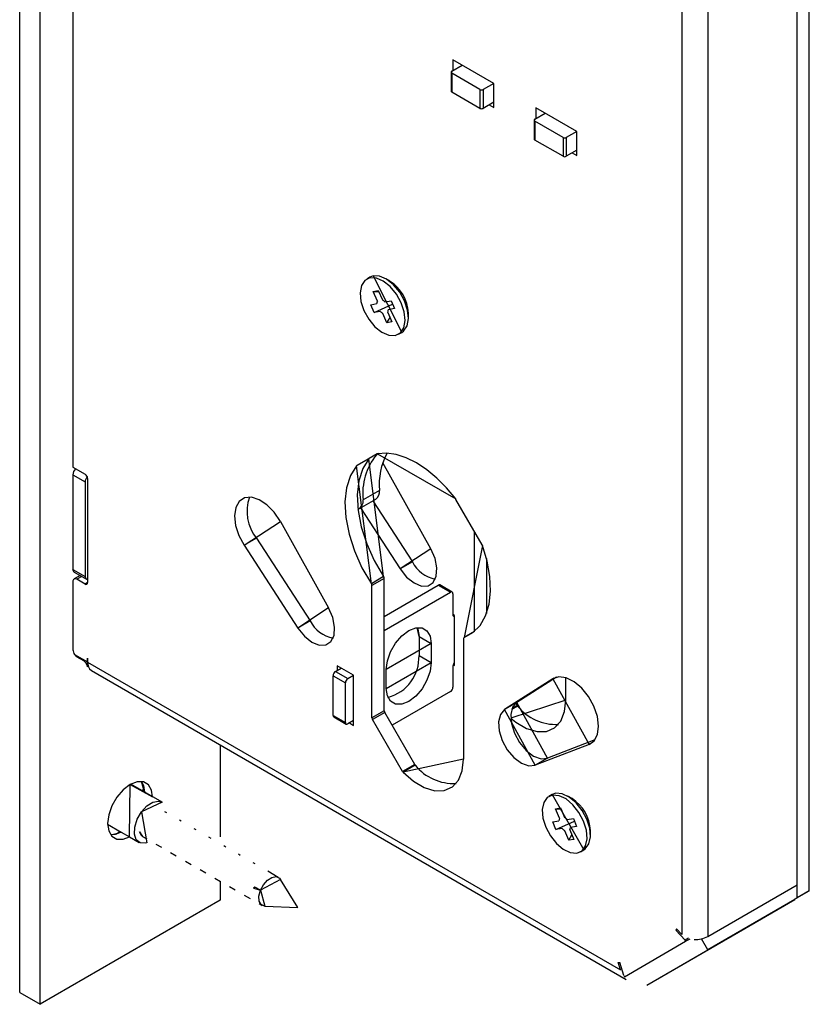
# Model space of a CAD drawing. Extents: x 19 to 519, y 6 to 365.
# Tile 5 of 7: x 396 to 430, y 236 to 279. Entities that reach past the tile are written whole.
import ezdxf

# ---------------------------------------------------------------- set-up
doc = ezdxf.new("R2010")
doc.units = 0
doc.layers.add('119', color=190, linetype='CONTINUOUS')

msp = doc.modelspace()

# ---------------------------------------------------------------- linework, layer by layer
at = {"layer": '119'}
for p, q in [((396.1496, 236.5432), (396.1496, 334.5281)), ((397.0335, 236.0329), (397.0335, 334.0178)), ((430.2683, 240.9346), (430.2683, 305.4413)), ((398.4485, 305.133), (398.4485, 259.223)), ((429.738, 240.6284), (429.738, 305.1351)), ((429.7394, 241.1862), (429.7394, 304.579)), ((425.8842, 302.3535), (425.8842, 238.9607)), ((424.7529, 302.2671), (424.7529, 239.0458)), ((416.6318, 275.7944), (414.864, 276.8149)), ((414.864, 276.8149), (414.864, 276.3475)), ((414.818, 276.321), (415.2688, 276.5812)), ((414.7887, 276.2801), (414.7887, 275.4636)), ((416.0378, 275.5352), (414.818, 276.2393)), ((414.818, 276.2393), (414.818, 275.4228)), ((416.0378, 275.5352), (416.0378, 274.7186)), ((416.63, 275.7954), (416.1792, 275.5352)), ((416.1792, 275.5352), (416.1792, 274.7186)), ((416.6318, 274.9799), (416.6318, 275.7944)), ((416.0378, 274.7186), (414.818, 275.4228)), ((416.6318, 274.9799), (416.1792, 274.7186)), ((416.4355, 274.8666), (416.6318, 274.7533)), ((416.6318, 274.7533), (416.6318, 274.9799)), ((420.2186, 273.7238), (418.4526, 274.7433)), ((418.4526, 274.7433), (418.4526, 274.2758)), ((418.4066, 274.2493), (418.8574, 274.5095)), ((418.3773, 274.2085), (418.3773, 273.392)), ((419.6263, 273.4635), (418.4066, 274.1677)), ((418.4066, 274.1677), (418.4066, 273.3511)), ((419.6263, 273.4635), (419.6263, 272.647)), ((420.2186, 273.7238), (419.7678, 273.4635)), ((419.7678, 273.4635), (419.7678, 272.647)), ((420.2203, 273.7228), (420.2186, 273.7238)), ((420.2203, 272.9082), (420.2203, 273.7228)), ((419.6263, 272.647), (418.4066, 273.3511)), ((420.2203, 272.9082), (419.7678, 272.647)), ((420.0241, 272.7949), (420.2203, 272.6817)), ((420.2203, 272.6817), (420.2203, 272.9082)), ((411.2845, 267.4272), (411.1431, 267.3456)), ((411.4263, 267.4806), (411.2845, 267.4272)), ((411.7016, 267.4709), (411.4263, 267.4806)), ((411.4263, 267.4806), (412.6594, 265.0455)), ((412.0035, 267.3403), (411.7016, 267.4709)), ((410.916, 267.0641), (410.8587, 266.7522)), ((411.0629, 267.2869), (410.916, 267.0641)), ((411.2848, 267.399), (411.0629, 267.2869)), ((411.5602, 267.3893), (411.2848, 267.399)), ((411.8621, 267.2587), (411.5602, 267.3893)), ((412.1608, 267.02), (411.8621, 267.2587)), ((412.1488, 267.257), (411.9721, 267.359)), ((412.3022, 267.1017), (412.0035, 267.3403)), ((412.4272, 266.6967), (412.1608, 267.02)), ((412.5686, 266.7783), (412.3022, 267.1017)), ((410.8587, 266.7522), (410.8965, 266.3818)), ((411.4246, 266.8111), (411.6411, 266.8557)), ((411.6051, 266.3995), (411.4246, 266.8111)), ((411.4246, 266.8111), (411.6657, 266.7997)), ((411.6411, 266.8557), (411.8217, 266.444)), ((412.6352, 266.3203), (412.4272, 266.6967)), ((412.7766, 266.4019), (412.5686, 266.7783)), ((410.8965, 266.3818), (411.0258, 265.9892)), ((411.3181, 266.2318), (411.5844, 266.2866)), ((411.465, 265.897), (411.3181, 266.2318)), ((411.465, 265.897), (412.2588, 266.2692)), ((411.9298, 266.3577), (412.196, 266.4124)), ((412.196, 266.4124), (412.3428, 266.0776)), ((412.7644, 265.9277), (412.6352, 266.3203)), ((412.9059, 266.0093), (412.7766, 266.4019)), ((411.0258, 265.9892), (411.2338, 265.6128)), ((411.7312, 265.9518), (411.465, 265.897)), ((412.0199, 265.4538), (411.8393, 265.8654)), ((412.0559, 265.91), (412.2364, 265.4983)), ((412.3428, 266.0776), (412.0766, 266.0229)), ((412.8023, 265.5573), (412.7644, 265.9277)), ((412.9437, 265.6389), (412.9059, 266.0093)), ((412.9442, 265.6751), (412.9442, 265.8792)), ((411.2338, 265.6128), (411.5002, 265.2894)), ((411.5002, 265.2894), (411.7989, 265.0508)), ((412.0199, 265.4538), (412.1555, 265.6827)), ((412.2364, 265.4983), (412.0199, 265.4538)), ((412.7395, 265.1042), (412.8864, 265.327)), ((412.7449, 265.2454), (412.8023, 265.5573)), ((412.8864, 265.327), (412.9437, 265.6389)), ((411.7989, 265.0508), (412.1008, 264.9202)), ((412.1008, 264.9202), (412.3761, 264.9105)), ((412.3761, 264.9105), (412.5981, 265.0225)), ((412.5179, 264.9639), (412.6594, 265.0455)), ((412.5981, 265.0225), (412.7449, 265.2454)), ((412.6594, 265.0455), (412.7395, 265.1042)), ((411.5955, 259.7994), (410.7163, 259.2917)), ((411.5976, 259.8005), (411.2467, 259.5978)), ((411.6633, 259.8124), (411.5673, 259.757)), ((411.5673, 259.757), (411.6132, 259.8071)), ((411.5955, 259.7994), (411.5955, 259.7994)), ((411.9977, 259.8279), (411.6069, 259.8034)), ((411.6069, 259.8034), (414.9886, 257.8512)), ((412.4157, 259.769), (411.9977, 259.8279)), ((412.8521, 259.6282), (412.4157, 259.769)), ((411.2375, 259.59), (410.7071, 259.2839)), ((411.2467, 259.5978), (410.7163, 259.2917)), ((411.2375, 259.59), (410.9727, 259.1651)), ((411.8751, 254.4988), (411.2375, 259.59)), ((413.9141, 255.7015), (411.8414, 259.4162)), ((413.2977, 259.4081), (412.8521, 259.6282)), ((413.7434, 259.1136), (413.2977, 259.4081)), ((398.4485, 259.223), (398.9788, 258.9169)), ((410.7071, 259.2839), (410.4424, 258.8589)), ((411.3448, 254.1926), (410.7071, 259.2839)), ((410.9727, 259.1651), (410.8036, 258.6389)), ((414.1798, 258.7507), (413.7434, 259.1136)), ((398.4477, 258.8959), (398.978, 258.5898)), ((398.4477, 258.8959), (398.4477, 254.8132)), ((398.978, 258.5898), (398.978, 254.5071)), ((399.0849, 258.7332), (399.0849, 254.3813)), ((410.4424, 258.8589), (410.2733, 258.3328)), ((410.8036, 258.6389), (410.7357, 258.0291)), ((414.5978, 258.3269), (414.1798, 258.7507)), ((410.2733, 258.3328), (410.2054, 257.723)), ((411.6912, 258.2193), (410.9841, 257.8111)), ((411.6912, 258.2193), (411.6912, 258.2193)), ((414.9886, 257.8512), (414.5978, 258.3269)), ((405.6346, 257.7473), (405.4853, 257.4819)), ((405.8664, 257.8994), (405.6346, 257.7473)), ((406.1603, 257.9251), (405.8664, 257.8994)), ((406.4908, 257.822), (406.1603, 257.9251)), ((406.8291, 257.5992), (406.4908, 257.822)), ((410.2054, 257.723), (410.2411, 257.05)), ((410.7357, 258.0291), (410.7714, 257.3562)), ((410.8292, 257.4412), (411.5363, 257.8494)), ((411.4039, 257.7729), (413.1179, 255.1368)), ((416.1347, 255.8686), (415, 257.834)), ((405.4853, 257.4819), (405.4313, 257.1265)), ((407.1457, 257.2761), (406.8291, 257.5992)), ((407.4131, 256.8809), (407.1457, 257.2761)), ((410.7714, 257.3562), (410.9094, 256.6426)), ((410.8735, 257.4668), (412.5875, 254.8307)), ((405.4313, 257.1265), (405.4773, 256.7119)), ((405.8453, 255.8517), (407.4131, 256.8809)), ((407.4131, 256.8809), (409.4947, 253.1502)), ((410.2411, 257.05), (410.3791, 256.3364)), ((405.4773, 256.7119), (405.6195, 256.2743)), ((410.9094, 256.6426), (411.1451, 255.9122)), ((415.7903, 256.4651), (415.7903, 252.1275)), ((405.6195, 256.2743), (405.8453, 255.8517)), ((406.3757, 256.1579), (405.8453, 255.8517)), ((406.3757, 256.1579), (406.3757, 256.1579)), ((406.3757, 256.1579), (408.6985, 252.5855)), ((410.3791, 256.3364), (410.6148, 255.6061)), ((405.8453, 255.8517), (408.1681, 252.2794)), ((410.6148, 255.6061), (410.9403, 254.8834)), ((411.1451, 255.9122), (411.4707, 255.1896)), ((413.9141, 255.7015), (412.5875, 254.8307)), ((414.0956, 255.285), (413.9141, 255.7015)), ((416.1474, 255.8413), (415.3567, 251.8766)), ((416.3506, 255.1608), (416.1474, 255.8413)), ((411.4707, 255.1896), (411.8751, 254.4988)), ((413.1179, 255.1368), (412.5875, 254.8307)), ((414.1779, 254.8742), (414.0956, 255.285)), ((416.3206, 255.281), (416.3206, 252.9004)), ((416.4678, 254.4983), (416.3506, 255.1608)), ((398.4477, 254.8132), (398.978, 254.5071)), ((398.4477, 254.8132), (398.4511, 254.7754)), ((398.4995, 254.6988), (398.4477, 254.8132)), ((398.4511, 254.7754), (398.4612, 254.7429)), ((398.4612, 254.7429), (398.4775, 254.717)), ((398.4775, 254.717), (398.4995, 254.6988)), ((398.4995, 254.6988), (398.8341, 254.5056)), ((398.4995, 254.6988), (398.4995, 254.6988)), ((410.9403, 254.8834), (411.3448, 254.1926)), ((412.5875, 254.8307), (412.8688, 254.4798)), ((414.1518, 254.5149), (414.1779, 254.8742)), ((398.4485, 254.2829), (398.4485, 251.3434)), ((398.7609, 254.5479), (398.5003, 254.3974)), ((398.8341, 254.5056), (398.6253, 254.385)), ((398.9788, 254.1809), (398.6253, 254.385)), ((398.8341, 254.5056), (399.0298, 254.3926)), ((399.0849, 254.2422), (398.9788, 254.1809)), ((399.0849, 254.3813), (399.0849, 254.2422)), ((411.8751, 254.4988), (411.3448, 254.1926)), ((411.9012, 254.4204), (411.3709, 254.1142)), ((411.8751, 254.4988), (411.8751, 254.4988)), ((411.9012, 248.7089), (411.9012, 254.4204)), ((412.8688, 254.4798), (413.1882, 254.2245)), ((413.7981, 254.1014), (414.0203, 254.2473)), ((414.0203, 254.2473), (414.1518, 254.5149)), ((416.4957, 253.8729), (416.4678, 254.4983)), ((411.3709, 248.4027), (411.3709, 254.1142)), ((411.9012, 252.7835), (414.2347, 254.1305)), ((411.9012, 252.1712), (414.765, 253.8244)), ((413.1882, 254.2245), (413.51, 254.0935)), ((413.51, 254.0935), (413.7981, 254.1014)), ((414.2347, 254.1305), (414.765, 253.8244)), ((414.84, 253.8318), (414.3097, 254.138)), ((416.4335, 253.3031), (416.4957, 253.8729)), ((414.8711, 253.7631), (414.8711, 252.8649)), ((409.4947, 253.1502), (408.1681, 252.2794)), ((409.6761, 252.7338), (409.4947, 253.1502)), ((416.2828, 252.8053), (416.4335, 253.3031)), ((408.6985, 252.5855), (408.1681, 252.2794)), ((409.7585, 252.3229), (409.6761, 252.7338)), ((414.8711, 252.8649), (414.8711, 252.8445)), ((414.9418, 252.8241), (414.8711, 252.8649)), ((414.8711, 252.8445), (414.8731, 252.8218)), ((414.9418, 252.7699), (414.8711, 252.8445)), ((414.8711, 252.8445), (414.9418, 252.8037)), ((414.8731, 252.8218), (414.8791, 252.8023)), ((414.8791, 252.8023), (414.8889, 252.7868)), ((414.8889, 252.7868), (414.9021, 252.7758)), ((414.9021, 252.7758), (414.9182, 252.7699)), ((414.9182, 252.7699), (414.9365, 252.7692)), ((414.9365, 252.7692), (414.9418, 252.7699)), ((414.9418, 252.8037), (414.9418, 252.8241)), ((414.9418, 250.6603), (414.9418, 252.8037)), ((416.0482, 252.3941), (416.2828, 252.8053)), ((408.1681, 252.2794), (408.4494, 251.9285)), ((409.7324, 251.9636), (409.7585, 252.3229)), ((412.6614, 251.9427), (412.9619, 252.1711)), ((412.9619, 252.1711), (413.2623, 252.2895)), ((413.2623, 252.2895), (413.5334, 252.2865)), ((413.331, 252.3001), (413.3562, 252.2352)), ((413.4038, 251.9157), (413.331, 252.3001)), ((413.3562, 252.2352), (413.4038, 251.9157)), ((413.5334, 252.2865), (413.7485, 252.1623)), ((413.7485, 252.1623), (413.8865, 251.9291)), ((415.805, 252.136), (415.3514, 251.8741)), ((415.8027, 252.134), (415.3567, 251.8766)), ((415.7365, 252.0815), (416.0482, 252.3941)), ((408.4494, 251.9285), (408.7688, 251.6733)), ((409.3786, 251.5501), (409.6009, 251.696)), ((409.6009, 251.696), (409.7324, 251.9636)), ((412.3904, 251.6267), (412.6614, 251.9427)), ((413.4038, 251.9157), (413.9341, 251.6096)), ((413.4038, 251.9157), (413.4038, 251.0992)), ((413.8865, 251.9291), (413.9341, 251.6096)), ((415.3307, 251.8283), (415.3307, 246.6193)), ((415.3567, 251.8766), (415.7365, 252.0815)), ((408.7688, 251.6733), (409.0905, 251.5423)), ((409.0905, 251.5423), (409.3786, 251.5501)), ((413.9341, 251.6096), (411.9896, 250.487)), ((412.1753, 251.2542), (412.3904, 251.6267)), ((413.9341, 251.6096), (413.9341, 250.793)), ((398.5192, 251.1393), (399.0814, 250.8148)), ((398.6253, 251.0372), (398.9081, 250.8739)), ((399.0849, 250.976), (399.0814, 250.9781)), ((399.0814, 250.8148), (399.0814, 250.9781)), ((399.0849, 250.976), (399.0849, 250.8168)), ((411.9896, 250.487), (412.0372, 250.8614)), ((412.0372, 250.8614), (412.1753, 251.2542)), ((413.4038, 251.0992), (413.9341, 250.793)), ((399.0814, 250.8148), (399.0849, 250.8168)), ((399.0814, 250.6104), (399.0814, 250.8148)), ((399.1121, 250.6282), (399.0814, 250.6104)), ((399.0849, 250.8168), (399.0849, 250.8127)), ((399.0849, 250.8127), (422.1082, 237.5216)), ((399.2506, 250.4464), (422.3516, 237.1105)), ((409.7976, 250.4055), (409.8683, 250.4463)), ((410.5754, 250.2422), (409.8683, 250.6504)), ((409.8683, 250.6504), (409.8683, 250.4463)), ((409.8683, 250.4463), (410.0451, 250.5484)), ((411.9896, 249.6705), (413.9341, 250.793)), ((411.9896, 249.6705), (411.9896, 250.487)), ((413.8865, 250.4186), (413.7485, 250.0259)), ((413.9341, 250.793), (413.8865, 250.4186)), ((414.8711, 250.6399), (414.8711, 249.7213)), ((414.8804, 250.6957), (414.9418, 250.6603)), ((409.6915, 250.2218), (410.2218, 249.9156)), ((409.6915, 248.507), (409.6915, 250.2218)), ((409.7976, 250.4055), (410.3279, 250.0993)), ((410.3279, 250.0993), (410.5754, 250.2422)), ((410.5754, 248.0784), (410.5754, 250.2422)), ((413.7485, 250.0259), (413.5334, 249.6534)), ((419.1824, 250.0866), (417.1008, 248.7593)), ((419.34, 250.1551), (417.6311, 249.0654)), ((419.4497, 250.1732), (419.1824, 250.0866)), ((419.2238, 250.1105), (419.1824, 250.0866)), ((419.1824, 250.0866), (420.7501, 247.2474)), ((419.7664, 250.1307), (419.4497, 250.1732)), ((419.7501, 249.1705), (419.7501, 250.1358)), ((420.1046, 249.9629), (419.7664, 250.1307)), ((410.2218, 248.2009), (410.2218, 249.9156)), ((412.0372, 249.351), (411.9896, 249.6705)), ((413.5334, 249.6534), (413.2623, 249.3374)), ((420.4352, 249.6844), (420.1046, 249.9629)), ((420.7291, 249.3193), (420.4352, 249.6844)), ((412.1753, 249.1178), (412.0372, 249.351)), ((414.765, 249.5375), (412.2436, 248.082)), ((413.2623, 249.3374), (412.9619, 249.109)), ((419.7501, 249.1705), (417.365, 248.3862)), ((419.6939, 248.6696), (419.7501, 249.1705)), ((420.9608, 248.8996), (420.7291, 249.3193)), ((411.9012, 248.7089), (411.3709, 248.4027)), ((412.3904, 248.9935), (412.1753, 249.1178)), ((412.6614, 248.9905), (412.3904, 248.9935)), ((412.9619, 249.109), (412.6614, 248.9905)), ((417.1008, 248.7593), (416.9193, 248.5524)), ((417.6311, 249.0654), (417.1008, 248.7593)), ((418.4274, 246.3569), (417.1008, 248.7593)), ((417.4497, 248.8585), (417.3674, 248.5427)), ((417.6642, 248.9092), (417.4101, 248.7625)), ((417.6395, 248.942), (417.4329, 248.8227)), ((417.6311, 249.0654), (417.4497, 248.8585)), ((417.5868, 249.0333), (417.6395, 248.942)), ((418.9577, 246.663), (417.6311, 249.0654)), ((421.1102, 248.4618), (420.9608, 248.8996)), ((409.6915, 248.507), (410.2218, 248.2009)), ((409.7226, 248.4384), (410.2529, 248.1322)), ((410.5754, 248.2825), (410.3279, 248.1396)), ((411.9219, 248.6392), (411.3916, 248.333)), ((412.6898, 246.0845), (411.3916, 248.333)), ((413.2201, 246.3907), (411.9219, 248.6392)), ((416.9193, 248.5524), (416.837, 248.2365)), ((417.365, 248.3862), (417.5853, 248.2122)), ((417.3674, 248.5427), (417.3934, 248.1533)), ((419.5286, 248.2627), (419.6939, 248.6696)), ((421.1642, 248.044), (421.1102, 248.4618)), ((410.3986, 248.1804), (410.5754, 248.0784)), ((416.837, 248.2365), (416.8631, 247.8471)), ((417.3934, 248.1533), (417.5249, 247.7339)), ((417.5853, 248.2122), (418.0507, 247.9421)), ((418.0507, 247.9421), (418.5027, 247.8085)), ((418.9151, 247.8192), (419.2639, 247.9736)), ((419.2639, 247.9736), (419.5286, 248.2627)), ((421.1181, 247.6827), (421.1642, 248.044)), ((416.8631, 247.8471), (416.9946, 247.4278)), ((417.5249, 247.7339), (417.7472, 247.3314)), ((418.5027, 247.8085), (418.9151, 247.8192)), ((421.0067, 247.4486), (418.9577, 246.663)), ((420.976, 247.4092), (421.1181, 247.6827)), ((404.8117, 247.2361), (404.8117, 243.2596)), ((416.9946, 247.4278), (417.2168, 247.0253)), ((417.2168, 247.0253), (417.5049, 246.6847)), ((417.7472, 247.3314), (418.0353, 246.9909)), ((420.7501, 247.2474), (418.4274, 246.3569)), ((420.7501, 247.2474), (420.976, 247.4092)), ((420.8985, 247.333), (420.7501, 247.2474)), ((415.3307, 246.6193), (412.7145, 246.0517)), ((415.2745, 246.1183), (415.3307, 246.6193)), ((417.5049, 246.6847), (417.8267, 246.4442)), ((418.0353, 246.9909), (418.357, 246.7504)), ((418.357, 246.7504), (418.6764, 246.6369)), ((418.9577, 246.663), (418.4274, 246.3569)), ((418.6764, 246.6369), (418.9577, 246.663)), ((413.2201, 246.3907), (412.6898, 246.0845)), ((413.2448, 246.3579), (412.7145, 246.0517)), ((417.8267, 246.4442), (418.1461, 246.3307)), ((418.1461, 246.3307), (418.4274, 246.3569)), ((412.7145, 246.0517), (413.1659, 245.6609)), ((415.1092, 245.7114), (415.2745, 246.1183)), ((400.9226, 245.5249), (400.6221, 245.2965)), ((400.8945, 243.2636), (400.9226, 245.5249)), ((401.223, 245.6433), (400.9226, 245.5249)), ((400.9226, 245.5249), (401.8944, 244.9957)), ((402.3064, 244.7579), (400.9506, 245.5406)), ((401.4941, 245.6403), (401.223, 245.6433)), ((401.4101, 245.655), (401.4937, 245.487)), ((401.5409, 245.1998), (401.4101, 245.655)), ((401.4762, 245.2372), (401.5122, 245.4233)), ((401.4937, 245.487), (401.5409, 245.1998)), ((401.7092, 245.5161), (401.4941, 245.6403)), ((401.8473, 245.2829), (401.7092, 245.5161)), ((413.1659, 245.6609), (413.6312, 245.3908)), ((413.6312, 245.3908), (414.0833, 245.2572)), ((414.4957, 245.2679), (414.8445, 245.4223)), ((414.8445, 245.4223), (415.1092, 245.7114)), ((400.3511, 244.9805), (400.136, 244.608)), ((400.6221, 245.2965), (400.3511, 244.9805)), ((401.8944, 244.9957), (401.8473, 245.2829)), ((414.0833, 245.2572), (414.4957, 245.2679)), ((418.9472, 244.9605), (418.7927, 244.7472)), ((419.1752, 245.0614), (418.9472, 244.9605)), ((419.151, 245.0853), (419.0096, 245.0037)), ((419.3166, 245.1431), (419.151, 245.0853)), ((419.151, 245.0853), (420.5259, 242.7037)), ((419.4543, 245.0402), (419.1752, 245.0614)), ((419.5957, 245.1219), (419.3166, 245.1431)), ((419.7571, 244.8988), (419.4543, 245.0402)), ((419.8985, 244.9805), (419.5957, 245.1219)), ((420.054, 244.6512), (419.7571, 244.8988)), ((420.0154, 244.9151), (419.8386, 245.0172)), ((420.1954, 244.7328), (419.8985, 244.9805)), ((400.136, 244.608), (399.9979, 244.2152)), ((402.3064, 244.7579), (401.4108, 244.3402)), ((401.4108, 244.3402), (401.6492, 244.5972)), ((401.6492, 244.5972), (401.9089, 244.7589)), ((401.9089, 244.7589), (402.1547, 244.8036)), ((402.1547, 244.8036), (402.3064, 244.7579)), ((418.7927, 244.7472), (418.7266, 244.4424)), ((419.302, 244.4766), (419.5228, 244.5113)), ((419.4747, 244.0635), (419.302, 244.4766)), ((419.302, 244.4766), (419.5423, 244.4646)), ((419.5228, 244.5113), (419.5423, 244.4646)), ((419.5423, 244.4646), (419.6954, 244.0982)), ((420.316, 244.3214), (420.054, 244.6512)), ((420.4574, 244.4031), (420.1954, 244.7328)), ((399.9979, 244.2152), (399.9503, 243.8408)), ((401.2258, 244.0226), (401.4108, 244.3402)), ((401.4108, 244.3402), (401.6434, 243.0032)), ((402.5081, 244.2951), (402.4185, 244.3468)), ((418.7266, 244.4424), (418.7556, 244.076)), ((418.7556, 244.076), (418.8767, 243.6838)), ((419.8029, 244.0086), (420.0743, 244.0512)), ((420.0743, 244.0512), (420.2147, 243.7153)), ((420.5174, 243.9419), (420.316, 244.3214)), ((420.6588, 244.0235), (420.4574, 244.4031)), ((399.9503, 243.8408), (399.9979, 243.5214)), ((399.9507, 243.8085), (400.541, 243.4677)), ((401.1055, 243.3798), (401.1192, 243.6874)), ((401.1192, 243.6874), (401.2258, 244.0226)), ((403.132, 243.9349), (403.0549, 243.9794)), ((403.7776, 243.5622), (403.6913, 243.612)), ((418.8767, 243.6838), (419.0781, 243.3043)), ((419.1794, 243.9105), (419.4508, 243.9532)), ((419.3198, 243.5745), (419.1794, 243.9105)), ((419.3198, 243.5745), (420.1218, 243.9377)), ((419.5912, 243.6172), (419.3198, 243.5745)), ((420.2147, 243.7153), (419.9433, 243.6726)), ((420.6385, 243.5498), (420.5174, 243.9419)), ((420.7799, 243.6314), (420.6588, 244.0235)), ((420.8089, 243.265), (420.7799, 243.6314)), ((399.9979, 243.5214), (400.136, 243.2881)), ((400.0815, 243.3534), (400.541, 243.4677)), ((400.2686, 243.365), (400.0815, 243.3534)), ((400.136, 243.2881), (400.3511, 243.1639)), ((400.541, 243.4677), (400.2686, 243.365)), ((400.3331, 243.3808), (400.4763, 243.5051)), ((400.541, 243.4677), (400.8945, 243.2636)), ((400.6221, 243.1609), (400.8945, 243.2636)), ((400.8945, 243.2636), (401.3065, 243.0258)), ((401.1864, 243.1414), (401.1055, 243.3798)), ((401.4156, 243.3155), (401.3246, 243.4828)), ((401.3246, 243.4828), (401.4565, 243.2856)), ((401.4565, 243.2856), (401.4156, 243.3155)), ((401.4565, 243.2856), (401.6483, 243.1749)), ((404.4193, 243.1918), (404.3277, 243.2446)), ((419.0781, 243.3043), (419.3401, 242.9746)), ((419.8713, 243.1145), (419.6987, 243.5276)), ((419.8713, 243.1145), (420.0101, 243.3452)), ((419.9194, 243.5623), (420.0921, 243.1492)), ((420.6014, 242.8786), (420.6675, 243.1834)), ((420.6675, 243.1834), (420.6385, 243.5498)), ((420.7429, 242.9602), (420.8089, 243.265)), ((420.8108, 243.3332), (420.8108, 243.5373)), ((400.3511, 243.1639), (400.6221, 243.1609)), ((401.3511, 243.0043), (401.1864, 243.1414)), ((401.5772, 242.9871), (401.3511, 243.0043)), ((401.6434, 243.0032), (401.5772, 242.9871)), ((402.0368, 242.9506), (402.2786, 242.811)), ((405.0545, 242.8251), (404.9641, 242.8773)), ((419.3401, 242.9746), (419.637, 242.7269)), ((420.0921, 243.1492), (419.8713, 243.1145)), ((420.4469, 242.6653), (420.6014, 242.8786)), ((420.5883, 242.7469), (420.7429, 242.9602)), ((402.6732, 242.5832), (402.9163, 242.4429)), ((405.6802, 242.4638), (405.6005, 242.5099)), ((419.637, 242.7269), (419.9399, 242.5855)), ((419.9399, 242.5855), (420.2189, 242.5643)), ((420.2189, 242.5643), (420.4469, 242.6653)), ((420.3845, 242.6221), (420.5259, 242.7037)), ((420.5259, 242.7037), (420.5883, 242.7469)), ((403.3096, 242.2159), (403.5585, 242.0721)), ((406.322, 242.0934), (406.2369, 242.1425)), ((403.946, 241.8485), (404.1944, 241.7051)), ((404.5824, 241.4811), (404.8253, 241.3408)), ((406.8539, 241.3918), (407.0468, 241.5147)), ((407.3254, 241.5141), (406.8733, 241.7751)), ((407.0468, 241.5147), (407.2288, 241.5452)), ((407.2288, 241.5452), (407.3722, 241.4786)), ((407.3722, 241.4786), (407.4126, 241.4283)), ((404.8117, 241.3487), (404.8117, 240.5232)), ((405.2188, 241.1137), (405.4603, 240.9742)), ((406.3051, 241.0965), (406.2453, 241.046)), ((406.55, 240.9551), (406.3051, 241.0965)), ((407.4126, 241.4283), (406.5502, 240.955)), ((406.5502, 240.955), (406.6796, 241.1953)), ((406.6796, 241.1953), (406.8539, 241.3918)), ((408.1704, 240.218), (407.4126, 241.4283)), ((425.8842, 238.9607), (429.7394, 241.1862)), ((405.8552, 240.7463), (406.1037, 240.6028)), ((406.2453, 241.046), (406.55, 240.9551)), ((406.4856, 240.7075), (406.5502, 240.955)), ((406.4956, 240.4906), (406.4856, 240.7075)), ((406.5502, 240.955), (406.7433, 240.269)), ((429.631, 240.5666), (429.738, 240.6284)), ((429.6326, 240.5675), (430.2683, 240.9346)), ((430.2683, 240.9346), (429.738, 240.6284)), ((404.8117, 240.5232), (397.0335, 236.0329)), ((406.4915, 240.3789), (406.6255, 240.3016)), ((406.5786, 240.3371), (406.4956, 240.4906)), ((406.7221, 240.2706), (406.5786, 240.3371)), ((406.7433, 240.269), (406.7221, 240.2706)), ((406.7433, 240.269), (408.1704, 240.218)), ((429.6414, 240.5522), (425.8812, 238.3815)), ((427.202, 239.1436), (429.6414, 240.5522)), ((429.6325, 240.5675), (429.6414, 240.5522)), ((423.2515, 236.8629), (427.202, 239.1436)), ((424.5267, 239.29), (424.4985, 239.2314)), ((424.5522, 239.2624), (424.4985, 239.2314)), ((424.8985, 238.7996), (424.4985, 239.2314)), ((424.7529, 239.0458), (424.5267, 239.29)), ((422.2771, 237.2242), (424.9242, 238.7528)), ((425.0527, 238.8887), (424.8985, 238.7996)), ((424.9242, 238.7528), (424.8985, 238.7996)), ((424.9242, 238.7528), (425.1203, 238.866)), ((425.8812, 238.3815), (425.6062, 238.8578)), ((423.2515, 236.8629), (425.8812, 238.3815)), ((422.0107, 237.837), (422.0755, 237.8322)), ((422.1082, 237.5216), (422.0107, 237.837)), ((422.2494, 237.2699), (422.0755, 237.8322)), ((422.2494, 237.2699), (422.2771, 237.2242)), ((396.1496, 236.5432), (397.0335, 236.0329))]:
    msp.add_line(p, q, dxfattribs=at)
for centre, radius, start, end in [((414.8335, 276.2801), 0.0437, 110.7764, 249.2236), ((416.1085, 275.6716), 0.1537, 242.6097, 297.3903), ((414.8388, 275.4686), 0.0503, 185.6908, 245.624), ((416.1085, 274.8551), 0.1537, 242.6108, 297.3892), ((418.4221, 274.2085), 0.0437, 110.7802, 249.2198), ((418.4273, 273.3969), 0.0503, 185.6947, 245.6201), ((419.6971, 273.6), 0.1537, 242.6108, 297.3892), ((419.6971, 272.7835), 0.1537, 242.6108, 297.3892), ((411.2417, 265.8156), 1.7036, 2.1399, 57.2428), ((411.8252, 266.3007), 0.2413, 155.8298, 183.3458), ((411.6172, 266.0772), 0.42, 41.8995, 60.8638), ((412.0438, 266.2323), 0.42, 221.9004, 240.8629), ((411.8358, 266.0088), 0.2413, 335.829, 3.3461), ((411.6127, 259.7694), 0.0345, 99.734, 119.857), ((414.5706, 258.4619), 2.8897, 151.8187, 184.817), ((413.625, 258.0799), 2.6546, 140.8192, 185.8114), ((411.2641, 259.5679), 0.0346, 120.1689, 140.248), ((398.8347, 258.8777), 0.3875, 134.1356, 177.3075), ((398.8546, 258.7227), 0.2305, 2.6057, 57.3954), ((410.7337, 259.2617), 0.0346, 120.1765, 140.2666), ((399.3617, 258.5719), 0.3841, 140.5642, 177.3304), ((411.3119, 258.1607), 0.3837, 305.782, 8.7831), ((407.8342, 257.3148), 1.8616, 160.6743, 218.4229), ((410.6296, 257.7486), 0.3599, 291.9879, 9.9931), ((414.8521, 257.7487), 0.1706, 29.9742, 36.8948), ((415.989, 255.7843), 0.1684, 19.7896, 30.0626), ((414.4004, 255.8062), 1.4467, 207.5618, 258.3706), ((398.5563, 254.3004), 0.1092, 50.7953, 189.2136), ((399.0841, 254.4889), 0.1076, 170.2484, 270.4471), ((399.0202, 254.2317), 0.0655, 230.7965, 9.2126), ((411.7528, 254.4146), 0.1485, 2.2556, 34.543), ((411.2225, 254.1084), 0.1485, 2.2571, 34.5456), ((414.2786, 254.0692), 0.0754, 65.6926, 125.616), ((414.8064, 253.7736), 0.0655, 350.79, 129.2111), ((409.981, 253.255), 1.4467, 207.5616, 258.3702), ((415.3776, 251.8342), 0.0473, 116.1506, 187.0962), ((398.8231, 251.3588), 0.3749, 182.3614, 215.851), ((398.8044, 251.3295), 0.3428, 213.7066, 238.499), ((398.6954, 250.5454), 0.3914, 9.564, 57.0786), ((411.5989, 251.0318), 1.8062, 284.8719, 2.1371), ((399.4851, 250.7731), 0.4021, 174.352, 234.3369), ((415.1033, 250.6289), 0.2325, 134.007, 177.3069), ((409.9218, 250.2113), 0.2305, 122.6052, 177.3963), ((410.4521, 249.9051), 0.2305, 122.6052, 177.3963), ((414.6408, 249.7317), 0.2305, 302.6054, 357.3956), ((412.0454, 248.7138), 0.1443, 181.9577, 211.1421), ((417.7821, 249.0237), 0.1644, 209.8366, 224.179), ((419.3127, 250.2313), 2.1131, 218.7302, 273.0396), ((409.7608, 248.497), 0.0701, 171.8021, 236.8845), ((411.5151, 248.4077), 0.1443, 181.9567, 211.1417), ((410.2865, 248.1904), 0.0655, 170.7853, 309.1981), ((413.3627, 246.4725), 0.1644, 209.8369, 224.1821), ((414.8933, 247.68), 2.1131, 218.7302, 273.0396), ((412.8323, 246.1663), 0.1644, 209.8368, 224.1787), ((419.1129, 243.4757), 1.699, 2.0806, 57.9141), ((419.6804, 243.9612), 0.2297, 153.5528, 181.9933), ((419.4746, 243.7243), 0.4342, 40.8965, 59.4396), ((419.9194, 243.9014), 0.4342, 220.8954, 239.442), ((419.7138, 243.6646), 0.2297, 333.5534, 1.9951), ((425.3383, 239.9895), 1.1646, 267.8826, 297.952)]:
    msp.add_arc(centre, radius, start, end, dxfattribs=at)

doc.saveas('drawing.dxf')
